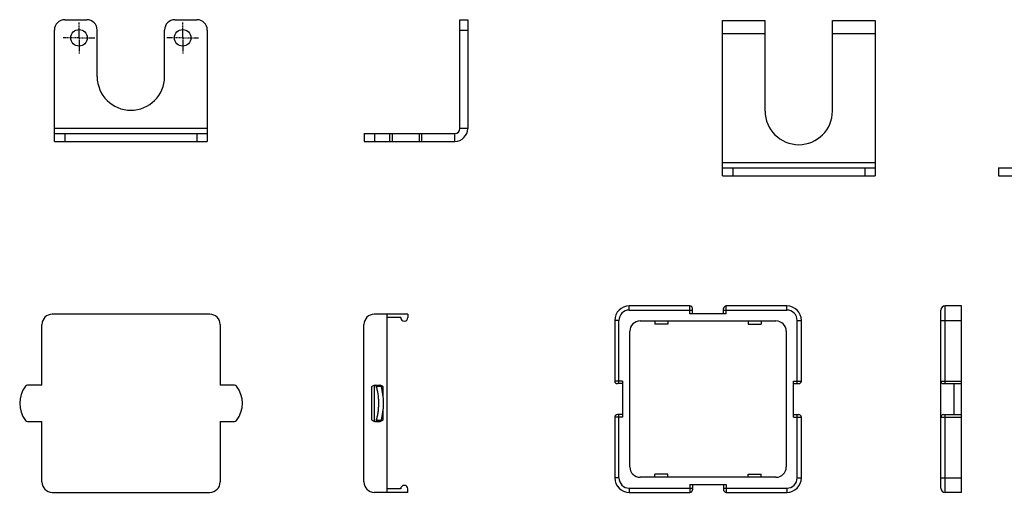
# Model space of a CAD drawing. Header units: inches. Extents: x -125 to 182, y -216 to -15.
# Tile 1 of 15: x -125 to 65, y -216 to -125. Entities that reach past the tile are written whole.
import ezdxf

# ---------------------------------------------------------------- set-up
doc = ezdxf.new("R2010")
doc.units = ezdxf.units.IN
doc.header["$LTSCALE"] = 0.595472
doc.header["$MEASUREMENT"] = 0
doc.linetypes.add('CENTER', pattern=[0.6, 0.375, -0.075, 0.075, -0.075])
doc.layers.get('0').update_dxf_attribs({"linetype": 'CONTINUOUS'})
for name, color, linetype in [('I-04080', 7, 'CONTINUOUS'), ('I-04090', 7, 'CONTINUOUS'), ('I-0409中心線', 7, 'CONTINUOUS'), ('P-0359-A20', 7, 'CONTINUOUS')]:
    doc.layers.add(name, color=color, linetype=linetype)

msp = doc.modelspace()

# ---------------------------------------------------------------- linework, layer by layer
at = {"color": 7, "linetype": 'Continuous'}
for p, q in [((-7.34, -180.69), (-7.34, -179.89)), ((4.36, -179.89), (-7.34, -179.89)), ((4.36, -181.39), (4.36, -179.89)), ((4.86, -181.39), (4.86, -180.39)), ((10.86, -181.39), (10.86, -180.39)), ((11.36, -181.39), (11.36, -179.89)), ((23.06, -179.89), (11.36, -179.89)), ((23.06, -180.69), (23.06, -179.89)), ((53.58, -194.89), (53.58, -179.89)), ((56.78, -179.89), (53.58, -179.89)), ((56.78, -215.89), (56.78, -179.89)), ((-7.34, -180.69), (4.86, -180.69)), ((11.36, -181.39), (4.36, -181.39)), ((10.86, -180.69), (23.06, -180.69)), ((52.78, -215.09), (52.78, -180.69)), ((-10.14, -182.69), (-10.14, -194.39)), ((-9.34, -182.69), (-10.14, -182.69)), ((-9.34, -194.89), (-9.34, -182.69)), ((-5.24, -182.79), (20.96, -182.79)), ((-2.39, -182.79), (-2.39, -183.39)), ((0.11, -183.39), (-2.39, -183.39)), ((0.11, -182.79), (0.11, -183.39)), ((15.61, -182.79), (15.61, -183.39)), ((15.61, -183.39), (18.11, -183.39)), ((18.11, -182.79), (18.11, -183.39)), ((25.06, -182.69), (25.86, -182.69)), ((25.06, -194.89), (25.06, -182.69)), ((25.86, -194.39), (25.86, -182.69)), ((52.78, -182.69), (56.78, -182.69)), ((-7.24, -210.99), (-7.24, -184.79)), ((22.96, -184.79), (22.96, -210.99)), ((-8.64, -194.39), (-10.14, -194.39)), ((-8.64, -194.89), (-9.64, -194.89)), ((-8.64, -194.39), (-8.64, -201.39)), ((24.36, -194.39), (25.86, -194.39)), ((24.36, -201.39), (24.36, -194.39)), ((24.36, -194.89), (25.36, -194.89)), ((52.78, -194.39), (56.78, -194.39)), ((53.28, -194.89), (56.78, -194.89)), ((55.28, -194.89), (55.28, -200.89)), ((-10.14, -201.39), (-10.14, -213.09)), ((-8.64, -201.39), (-10.14, -201.39)), ((-8.64, -200.89), (-9.64, -200.89)), ((-9.34, -213.09), (-9.34, -200.89)), ((24.36, -200.89), (25.36, -200.89)), ((24.36, -201.39), (25.86, -201.39)), ((25.06, -213.09), (25.06, -200.89)), ((25.86, -213.09), (25.86, -201.39)), ((52.78, -201.39), (56.78, -201.39)), ((53.28, -200.89), (56.78, -200.89)), ((53.58, -215.89), (53.58, -200.89)), ((0.11, -212.39), (-2.39, -212.39)), ((-2.39, -212.99), (-2.39, -212.39)), ((0.11, -212.99), (0.11, -212.39)), ((15.61, -212.39), (18.11, -212.39)), ((15.61, -212.99), (15.61, -212.39)), ((18.11, -212.99), (18.11, -212.39)), ((-9.34, -213.09), (-10.14, -213.09)), ((20.96, -212.99), (-5.24, -212.99)), ((4.36, -214.39), (11.36, -214.39)), ((4.36, -214.39), (4.36, -215.89)), ((4.86, -214.39), (4.86, -215.39)), ((10.86, -214.39), (10.86, -215.39)), ((11.36, -214.39), (11.36, -215.89)), ((25.06, -213.09), (25.86, -213.09)), ((52.78, -213.09), (56.78, -213.09)), ((-7.34, -215.09), (4.86, -215.09)), ((-7.34, -215.09), (-7.34, -215.89)), ((-7.34, -215.89), (4.36, -215.89)), ((10.86, -215.09), (23.06, -215.09)), ((11.36, -215.89), (23.06, -215.89)), ((23.06, -215.09), (23.06, -215.89)), ((56.78, -215.89), (53.58, -215.89))]:
    msp.add_line(p, q, dxfattribs=at)
for centre, radius, start, end in [((-7.34, -182.69), 2.8, 90, 180), ((4.36, -180.39), 0.5, 0, 90), ((11.36, -180.39), 0.5, 90, 180), ((23.06, -182.69), 2.8, 0, 90), ((53.58, -180.69), 0.8, 90, 180), ((-7.34, -182.69), 2, 90, 180), ((23.06, -182.69), 2, 0, 90), ((-5.24, -184.79), 2, 90, 180), ((20.96, -184.79), 2, 0, 90), ((-9.64, -194.39), 0.5, 180, 270), ((25.36, -194.39), 0.5, 270, 0), ((53.28, -194.39), 0.5, 180, 270), ((-9.64, -201.39), 0.5, 90, 180), ((25.36, -201.39), 0.5, 0, 90), ((53.28, -201.39), 0.5, 90, 180), ((-5.24, -210.99), 2, 180, 270), ((20.96, -210.99), 2, 270, 0), ((-7.34, -213.09), 2.8, 180, 270), ((-7.34, -213.09), 2, 180, 270), ((23.06, -213.09), 2.8, 270, 0), ((23.06, -213.09), 2, 270, 0), ((4.36, -215.39), 0.5, 270, 0), ((11.36, -215.39), 0.5, 180, 270), ((53.58, -215.09), 0.8, 180, 270)]:
    msp.add_arc(centre, radius, start, end, dxfattribs=at)
at = {"layer": 'I-04080', "color": 7, "linetype": 'Continuous'}
for p, q in [((10.62, -154.75), (10.62, -124.75)), ((10.62, -124.75), (18.87, -124.75)), ((18.87, -142.25), (18.87, -124.75)), ((31.87, -142.25), (31.87, -124.75)), ((31.87, -124.75), (40.12, -124.75)), ((40.12, -124.75), (40.12, -154.75)), ((10.62, -127.25), (18.87, -127.25)), ((31.87, -127.25), (40.12, -127.25)), ((40.12, -152.25), (10.62, -152.25)), ((10.62, -153.25), (40.12, -153.25)), ((12.62, -153.25), (12.62, -154.75)), ((38.12, -153.25), (38.12, -154.75)), ((63.92, -153.25), (76.42, -153.25)), ((63.92, -153.25), (63.92, -154.75))]:
    msp.add_line(p, q, dxfattribs=at)
at = {"layer": 'I-04080', "color": 4, "linetype": 'Continuous'}
for p, q in [((10.62, -154.75), (40.12, -154.75)), ((63.92, -154.75), (76.42, -154.75))]:
    msp.add_line(p, q, dxfattribs=at)
at = {"layer": 'I-04080', "color": 7, "linetype": 'Continuous'}
msp.add_arc((25.37, -142.25), 6.5, 180, 0, dxfattribs=at)
at = {"layer": 'I-04090', "color": 7, "linetype": 'Continuous'}
for p, q in [((-116.27, -124.61), (-112.02, -124.61)), ((-95.02, -124.61), (-90.77, -124.61)), ((-40.01, -145.61), (-40.01, -124.61)), ((-40.01, -124.61), (-38.51, -124.61)), ((-118.27, -148.11), (-118.27, -126.61)), ((-110.02, -135.61), (-110.02, -126.61)), ((-97.02, -135.61), (-97.02, -126.61)), ((-88.77, -126.61), (-88.77, -148.11)), ((-40.01, -126.61), (-38.51, -126.61)), ((-88.77, -145.61), (-118.27, -145.61)), ((-38.51, -145.61), (-40.01, -145.61)), ((-118.27, -146.61), (-88.77, -146.61)), ((-116.27, -146.61), (-116.27, -148.11)), ((-90.77, -146.61), (-90.77, -148.11)), ((-58.51, -146.61), (-41.01, -146.61)), ((-58.51, -146.61), (-58.51, -148.11)), ((-56.51, -146.61), (-56.51, -148.11)), ((-53.61, -146.61), (-53.61, -148.11)), ((-53.11, -146.61), (-53.11, -148.11)), ((-47.91, -146.61), (-47.91, -148.11)), ((-47.41, -146.61), (-47.41, -148.11)), ((-41.01, -148.11), (-41.01, -146.61))]:
    msp.add_line(p, q, dxfattribs=at)
at = {"layer": 'I-04090', "color": 4, "linetype": 'Continuous'}
for p, q in [((-38.51, -124.61), (-38.51, -145.61)), ((-118.27, -148.11), (-88.77, -148.11)), ((-58.51, -148.11), (-41.01, -148.11))]:
    msp.add_line(p, q, dxfattribs=at)
at = {"layer": 'I-04090', "color": 7, "linetype": 'Continuous'}
for centre in [(-113.52, -128.11), (-93.52, -128.11)]:
    msp.add_circle(centre, 1.6, dxfattribs=at)
for centre, radius, start, end in [((-116.27, -126.61), 2, 90, 180), ((-112.02, -126.61), 2, 0, 90), ((-95.02, -126.61), 2, 90, 180), ((-90.77, -126.61), 2, 0, 90), ((-103.52, -135.61), 6.5, 180, 0), ((-41.01, -145.61), 1, 270, 0)]:
    msp.add_arc(centre, radius, start, end, dxfattribs=at)
at = {"layer": 'I-04090', "color": 4, "linetype": 'Continuous'}
msp.add_arc((-41.01, -145.61), 2.5, 270, 0, dxfattribs=at)
at = {"layer": 'I-0409中心線', "color": 7, "linetype": 'CENTER'}
for p, q in [((-113.52, -128.11), (-113.52, -125.01)), ((-93.52, -128.11), (-93.52, -125.01)), ((-113.52, -128.11), (-116.62, -128.11)), ((-113.52, -128.11), (-113.52, -131.21)), ((-113.52, -128.11), (-110.42, -128.11)), ((-93.52, -128.11), (-96.62, -128.11)), ((-93.52, -128.11), (-90.42, -128.11)), ((-93.52, -128.11), (-93.52, -131.21))]:
    msp.add_line(p, q, dxfattribs=at)
at = {"layer": 'P-0359-A20', "color": 7, "linetype": 'Continuous'}
for p, q in [((-88.28, -181.49), (-118.68, -181.49)), ((-50.05, -181.49), (-56.55, -181.49)), ((-54.05, -215.89), (-54.05, -181.49)), ((-51.45, -182.14), (-54.05, -182.14)), ((-50.05, -181.49), (-50.05, -182.14)), ((-120.68, -195.2), (-120.68, -183.49)), ((-86.28, -183.49), (-86.28, -195.2)), ((-58.55, -213.89), (-58.55, -183.49)), ((-120.68, -195.19), (-123.44, -195.19)), ((-83.52, -195.19), (-86.28, -195.19)), ((-57.06, -195.49), (-57.06, -201.89)), ((-56.54, -195.49), (-56.54, -201.89)), ((-56.45, -195.19), (-55.48, -195.19)), ((-55.8, -195.38), (-55.43, -195.38)), ((-55.47, -195.19), (-55.48, -195.19)), ((-55.42, -195.19), (-55.47, -195.19)), ((-55.3, -195.24), (-55.42, -195.19)), ((-55.21, -195.33), (-55.3, -195.24)), ((-55.16, -195.43), (-55.21, -195.33)), ((-55.14, -195.5), (-55.16, -195.43)), ((-54.83, -195.49), (-55.14, -195.49)), ((-55.14, -195.5), (-55.14, -195.5)), ((-55, -196.17), (-55.14, -195.5)), ((-54.83, -197.36), (-54.83, -195.49)), ((-54.87, -196.97), (-55, -196.17)), ((-54.78, -197.81), (-54.87, -196.97)), ((-54.75, -198.68), (-54.78, -197.81)), ((-54.78, -199.55), (-54.75, -198.68)), ((-55.14, -201.88), (-55, -201.2)), ((-55, -201.2), (-54.87, -200.4)), ((-54.87, -200.4), (-54.78, -199.55)), ((-54.83, -201.89), (-54.83, -200.01)), ((-123.44, -202.19), (-120.68, -202.19)), ((-120.68, -213.89), (-120.68, -202.18)), ((-86.28, -202.18), (-86.28, -213.89)), ((-86.28, -202.19), (-83.52, -202.19)), ((-56.45, -202.19), (-55.48, -202.19)), ((-55.43, -201.99), (-55.8, -201.99)), ((-55.47, -202.19), (-55.48, -202.19)), ((-55.47, -202.19), (-55.41, -202.18)), ((-55.41, -202.18), (-55.29, -202.13)), ((-55.29, -202.13), (-55.2, -202.04)), ((-55.2, -202.04), (-55.16, -201.94)), ((-55.16, -201.94), (-55.14, -201.88)), ((-55.14, -201.88), (-55.14, -201.88)), ((-55.14, -201.89), (-54.83, -201.89)), ((-118.68, -215.89), (-88.28, -215.89)), ((-50.05, -215.89), (-56.55, -215.89)), ((-51.45, -215.24), (-54.05, -215.24)), ((-50.05, -215.89), (-50.05, -215.24))]:
    msp.add_line(p, q, dxfattribs=at)
for centre, radius, start, end in [((-118.68, -183.49), 2, 90, 180), ((-88.28, -183.49), 2, 0, 90), ((-56.55, -183.49), 2, 90, 180), ((-50.75, -182.14), 0.7, 180, 0), ((-119.57, -198.69), 5.4, 142.248, 217.752), ((-123.44, -195.69), 0.5, 90, 142.248), ((-83.52, -195.69), 0.5, 37.752, 90), ((-87.39, -198.69), 5.4, 322.248, 37.752), ((-56.24, -195.49), 0.3, 90.0503, 180.0502), ((-123.44, -201.69), 0.5, 217.752, 270), ((-83.52, -201.69), 0.5, 270, 322.248), ((-56.24, -201.89), 0.3, 179.9821, 247.4311), ((-118.68, -213.89), 2, 180, 270), ((-88.28, -213.89), 2, 270, 0), ((-56.55, -213.89), 2, 180, 270), ((-50.75, -215.24), 0.7, 0, 180)]:
    msp.add_arc(centre, radius, start, end, dxfattribs=at)
for points, knots in [([(-57.06, -195.49), (-56.98, -195.43), (-56.83, -195.31), (-56.65, -195.22), (-56.55, -195.2)], [0, 0, 0, 0, 0.498254, 1, 1, 1, 1]), ([(-56.14, -195.49), (-56.14, -195.45), (-56.12, -195.37), (-56.06, -195.27), (-55.97, -195.2), (-55.89, -195.19), (-55.85, -195.19)], [0, 0, 0, 0, 0.254862, 0.506903, 0.754901, 1, 1, 1, 1]), ([(-56.09, -195.57), (-56.09, -195.55), (-56.1, -195.53), (-56.11, -195.51), (-56.13, -195.49), (-56.14, -195.49)], [0, 0, 0, 0, 0.362511, 0.648264, 1, 1, 1, 1]), ([(-56.09, -195.57), (-56.08, -195.54), (-56.05, -195.5), (-55.98, -195.44), (-55.9, -195.4), (-55.84, -195.39), (-55.8, -195.38)], [0, 0, 0, 0, 0.205986, 0.448601, 0.719086, 1, 1, 1, 1]), ([(-56.09, -201.81), (-56.03, -201.58), (-55.92, -201.1), (-55.78, -200.34), (-55.69, -199.53), (-55.66, -198.69), (-55.69, -197.85), (-55.78, -197.04), (-55.92, -196.28), (-56.03, -195.8), (-56.09, -195.57)], [0, 0, 0, 0, 0.112646, 0.235592, 0.365861, 0.499999, 0.634137, 0.764406, 0.887353, 1, 1, 1, 1]), ([(-55.14, -195.5), (-55.14, -195.49), (-55.15, -195.47), (-55.18, -195.43), (-55.24, -195.39), (-55.33, -195.37), (-55.4, -195.38), (-55.43, -195.38)], [0, 0, 0, 0, 0.095544, 0.196059, 0.42438, 0.696226, 1, 1, 1, 1]), ([(-55.37, -195.21), (-55.34, -195.22), (-55.23, -195.25), (-55.13, -195.3), (-55.05, -195.35)], [0, 0, 0, 0, 0.250277, 1, 1, 1, 1]), ([(-56.55, -202.18), (-56.65, -202.16), (-56.83, -202.07), (-56.98, -201.95), (-57.06, -201.89)], [0, 0, 0, 0, 0.501739, 1, 1, 1, 1]), ([(-56.14, -201.89), (-56.13, -201.89), (-56.11, -201.87), (-56.1, -201.84), (-56.09, -201.82), (-56.09, -201.81)], [0, 0, 0, 0, 0.351736, 0.637489, 1, 1, 1, 1]), ([(-56.14, -201.89), (-56.14, -201.93), (-56.12, -202.01), (-56.06, -202.11), (-55.97, -202.17), (-55.89, -202.19), (-55.85, -202.19)], [0, 0, 0, 0, 0.254861, 0.506902, 0.754901, 1, 1, 1, 1]), ([(-56.09, -201.81), (-56.08, -201.83), (-56.05, -201.88), (-55.98, -201.93), (-55.9, -201.97), (-55.84, -201.99), (-55.8, -201.99)], [0, 0, 0, 0, 0.205986, 0.448599, 0.719083, 1, 1, 1, 1]), ([(-55.14, -201.88), (-55.14, -201.89), (-55.15, -201.91), (-55.18, -201.95), (-55.24, -201.98), (-55.33, -202), (-55.4, -202), (-55.43, -201.99)], [0, 0, 0, 0, 0.095542, 0.196058, 0.424386, 0.696232, 1, 1, 1, 1]), ([(-54.83, -201.89), (-54.91, -201.94), (-55.08, -202.06), (-55.27, -202.14), (-55.37, -202.17)], [0, 0, 0, 0, 0.500543, 1, 1, 1, 1])]:
    msp.add_open_spline(points, degree=3, knots=knots, dxfattribs=at)
for points in [[(-56.55, -195.2), (-56.52, -195.19), (-56.48, -195.19), (-56.45, -195.19)], [(-55.05, -195.35), (-54.97, -195.39), (-54.9, -195.44), (-54.83, -195.49)], [(-56.45, -202.19), (-56.48, -202.19), (-56.52, -202.18), (-56.55, -202.18)], [(-56.35, -202.17), (-56.32, -202.18), (-56.28, -202.19), (-56.24, -202.19)]]:
    msp.add_open_spline(points, degree=3, dxfattribs=at)

doc.saveas('drawing.dxf')
